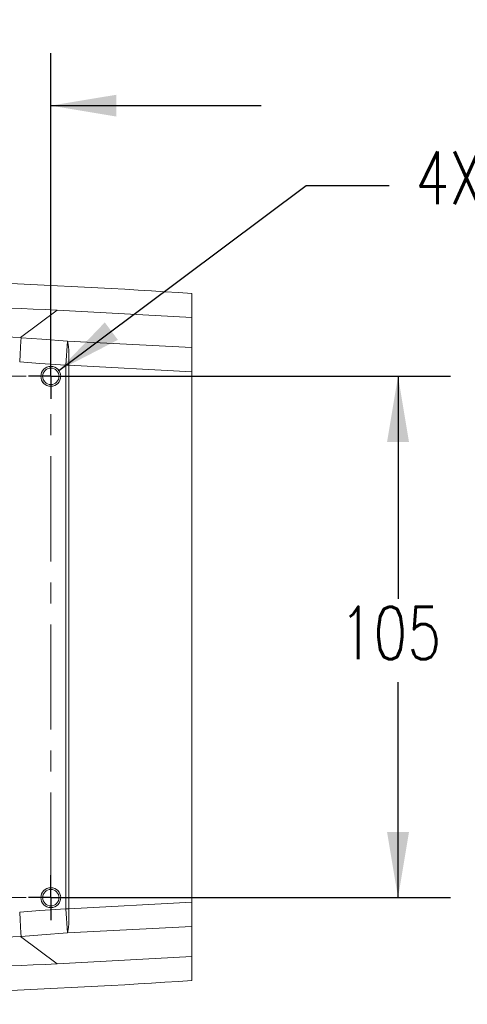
# Model space of a CAD drawing. Extents: x 13 to 426, y 7 to 274.
# Tile 4 of 17: x 99 to 126, y 37 to 97. Entities that reach past the tile are written whole.
import ezdxf

# ---------------------------------------------------------------- set-up
doc = ezdxf.new("R2010")
doc.units = 0
doc.header["$MEASUREMENT"] = 0
doc.header["$PDSIZE"] = -1
doc.linetypes.add('CENTER', pattern=[10.16, 6.35, -1.27, 1.27, -1.27])
doc.styles.add('SLDTEXTSTYLE0', font='SIMPLEX', dxfattribs={"width": 0.75})
doc.dimstyles.new('SLDDIMSTYLE0', dxfattribs={"dimtxt": 4.233333, "dimasz": 3.9624, "dimexe": 3.175, "dimexo": 0.0625, "dimgap": 1.058333, "dimtad": 0, "dimtih": 1, "dimtoh": 1, "dimdec": 0, "dimlfac": 3.333333, "dimzin": 12, "dimdsep": 46, "dimtxsty": 'Standard', "dimsah": 1, "dimcen": 0.09, "dimclrd": 7, "dimclre": 7, "dimclrt": 7, "dimadec": 0, "dimazin": 0, "dimtfac": 1, "dimtdec": 4, "dimtofl": 0, "dimtmove": 0, "dimatfit": 3, "dimfxl": 1, "dimtolj": 1, "dimtzin": 12, "dimarcsym": 0})
doc.dimstyles.new('SLDDIMSTYLE2', dxfattribs={"dimtxt": 4.233333, "dimasz": 3.9624, "dimexe": 3.175, "dimexo": 0.0625, "dimgap": 1.058333, "dimtad": 0, "dimtih": 1, "dimtoh": 1, "dimdec": 0, "dimlfac": 3.333333, "dimzin": 12, "dimdsep": 46, "dimtxsty": 'Standard', "dimsah": 1, "dimcen": 0.09, "dimclrd": 7, "dimclre": 7, "dimclrt": 7, "dimadec": 0, "dimazin": 0, "dimtfac": 1, "dimtdec": 4, "dimtofl": 0, "dimtmove": 0, "dimatfit": 3, "dimfxl": 1, "dimtolj": 1, "dimtzin": 12, "dimarcsym": 0})

# ---------------------------------------------------------------- blocks, each defined once
blk = doc.blocks.new('*D7')
at = {"color": 7}
for p, q in [((83.016, 76.561), (83.016, 94.821)), ((101.016, 76.561), (101.016, 94.821)), ((83.016, 91.646), (70.316, 91.646)), ((101.016, 91.646), (113.716, 91.646))]:
    blk.add_line(p, q, dxfattribs=at)
for p in [(83.016, 75.291), (101.016, 75.291)]:
    blk.add_point(p, dxfattribs=at)
for points in [[(83.016, 91.646), (79.054, 92.306), (79.054, 90.985)], [(101.016, 91.646), (104.979, 90.985), (104.979, 92.306)]]:
    blk.add_solid(points, dxfattribs=at)
at = {"color": 7, "insert": (89.698, 90.517), "char_height": 3.175, "attachment_point": 7, "style": 'SLDTEXTSTYLE0'}
blk.add_mtext('60', dxfattribs=at)
blk = doc.blocks.new('*D8')
at = {"color": 7}
for p, q in [((102.286, 75.291), (125.147, 75.291)), ((121.972, 75.291), (121.972, 61.845)), ((121.972, 43.791), (121.972, 56.804)), ((102.286, 43.791), (125.147, 43.791))]:
    blk.add_line(p, q, dxfattribs=at)
for p in [(101.016, 75.291), (101.016, 43.791)]:
    blk.add_point(p, dxfattribs=at)
for points in [[(121.972, 75.291), (121.311, 71.328), (122.632, 71.328)], [(121.972, 43.791), (122.632, 47.753), (121.311, 47.753)]]:
    blk.add_solid(points, dxfattribs=at)
at = {"color": 7, "insert": (118.452, 58.196), "char_height": 3.175, "attachment_point": 7, "style": 'SLDTEXTSTYLE0'}
blk.add_mtext('105', dxfattribs=at)
blk = doc.blocks.new('*D9')
at = {"color": 7}
for p, q in [((101.497, 75.65), (116.437, 86.823)), ((116.437, 86.823), (121.437, 86.823))]:
    blk.add_line(p, q, dxfattribs=at)
for p in [(101.497, 75.65), (100.536, 74.931)]:
    blk.add_point(p, dxfattribs=at)
blk.add_solid([(101.497, 75.65), (105.065, 77.494), (104.274, 78.552)], dxfattribs=at)
at = {"color": 7, "char_height": 3.175, "attachment_point": 7, "style": 'SLDTEXTSTYLE0'}
for s, insert in [('4X M', (123.024, 85.694)), ('4', (133.009, 85.694)), ('x0.7-6H\\Fgdt;x8', (135.355, 85.694))]:
    blk.add_mtext(s, dxfattribs=dict(at, insert=insert))
blk = doc.blocks.new('SW_CENTERMARK5')
at = {"color": 7, "linetype": 'Continuous'}
for p, q in [((101.016, 76.041), (101.016, 76.641)), ((101.016, 75.291), (101.016, 76.041)), ((100.266, 75.291), (99.666, 75.291)), ((101.016, 75.291), (100.266, 75.291)), ((101.016, 75.291), (101.016, 74.541)), ((101.016, 75.291), (101.766, 75.291)), ((101.766, 75.291), (102.366, 75.291)), ((101.016, 74.541), (101.016, 73.941))]:
    blk.add_line(p, q, dxfattribs=at)
blk = doc.blocks.new('SW_CENTERMARK7')
at = {"color": 7, "linetype": 'Continuous'}
for p, q in [((101.016, 44.541), (101.016, 45.141)), ((101.016, 43.791), (101.016, 44.541)), ((100.266, 43.791), (99.666, 43.791)), ((101.016, 43.791), (100.266, 43.791)), ((101.016, 43.791), (101.016, 43.041)), ((101.016, 43.791), (101.766, 43.791)), ((101.766, 43.791), (102.366, 43.791)), ((101.016, 43.041), (101.016, 42.441))]:
    blk.add_line(p, q, dxfattribs=at)

msp = doc.modelspace()

# ---------------------------------------------------------------- hatches: boundary and pattern name
h = msp.add_hatch()
h.set_pattern_fill('ANSI31', scale=25.4, style=0)
edge = h.paths.add_edge_path()
edge.add_line((109.524, 68.702), (109.524, 68.702))
edge.add_line((109.524, 68.702), (109.524, 69.806))
edge.add_line((109.524, 69.806), (109.524, 69.806))
edge.add_line((109.524, 69.806), (109.524, 64.01))
edge.add_line((109.524, 64.01), (109.524, 64.01))
edge.add_line((109.524, 64.01), (109.524, 66.185))
edge.add_line((109.524, 67.408), (109.524, 67.408))
edge.add_line((109.524, 67.408), (109.524, 68.702))
edge.add_line((109.524, 68.702), (109.524, 68.702))
edge.add_line((109.524, 70.879), (109.524, 68.702))
edge.add_line((109.524, 70.879), (109.524, 70.879))
edge.add_line((109.524, 68.702), (109.524, 69.875))
edge.add_spline(control_points=[(109.524, 67.392), (109.524, 67.433), (109.524, 67.384), (109.524, 67.205), (109.524, 67.087), (109.524, 66.723), (109.524, 66.458), (109.524, 65.937), (109.524, 65.675), (109.524, 65.3), (109.524, 65.176), (109.524, 64.944), (109.524, 64.826), (109.524, 64.747), (109.524, 64.746), (109.524, 64.796), (109.524, 64.84), (109.524, 64.989), (109.524, 65.109), (109.524, 65.475), (109.524, 65.733), (109.524, 66.254), (109.524, 66.518), (109.524, 66.899), (109.524, 67.025), (109.524, 67.247), (109.524, 67.351), (109.524, 67.392)], knot_values=[0, 0, 0, 0, 0.0625, 0.0625, 0.125, 0.125, 0.25, 0.25, 0.375, 0.375, 0.4375, 0.4375, 0.5, 0.5, 0.53125, 0.53125, 0.5625, 0.5625, 0.625, 0.625, 0.75, 0.75, 0.875, 0.875, 0.9375, 0.9375, 1, 1, 1, 1], degree=3, periodic=0)
edge.add_spline(control_points=[(109.524, 22.239), (109.524, 25.305), (109.524, 28.373), (109.524, 34.515), (109.524, 37.59), (109.524, 43.756), (109.524, 46.847), (109.524, 53.081), (109.524, 56.227), (109.524, 61.043), (109.524, 62.653), (109.524, 65.829), (109.524, 67.405), (109.524, 72.108), (109.524, 75.216), (109.524, 81.414), (109.524, 84.504), (109.524, 90.676), (109.524, 93.759), (109.524, 96.84)], knot_values=[0, 0, 0, 0, 0.125, 0.125, 0.25, 0.25, 0.375, 0.375, 0.5, 0.5, 0.5625, 0.5625, 0.625, 0.625, 0.75, 0.75, 0.875, 0.875, 1, 1, 1, 1], degree=3, periodic=0)
h = msp.add_hatch()
h.set_pattern_fill('ANSI31', scale=25.4, style=0)
edge = h.paths.add_edge_path()
edge.add_line((109.524, 49.114), (109.524, 49.114))
edge.add_line((109.524, 49.114), (109.524, 50.377))
edge.add_line((109.524, 50.377), (109.524, 50.377))
edge.add_line((109.524, 49.204), (109.524, 50.377))
edge.add_line((109.524, 48.2), (109.524, 48.2))
edge.add_line((109.524, 50.377), (109.524, 48.2))
edge.add_line((109.524, 50.377), (109.524, 50.377))
edge.add_line((109.524, 50.377), (109.524, 51.671))
edge.add_line((109.524, 51.671), (109.524, 51.671))
edge.add_line((109.524, 52.894), (109.524, 53.227))
edge.add_line((109.524, 53.227), (109.524, 53.227))
edge.add_line((109.524, 53.227), (109.524, 49.114))
edge.add_spline(control_points=[(109.524, 22.239), (109.524, 25.305), (109.524, 28.373), (109.524, 34.515), (109.524, 37.59), (109.524, 43.756), (109.524, 46.847), (109.524, 53.081), (109.524, 56.227), (109.524, 61.043), (109.524, 62.653), (109.524, 65.829), (109.524, 67.405), (109.524, 72.108), (109.524, 75.216), (109.524, 81.414), (109.524, 84.504), (109.524, 90.676), (109.524, 93.759), (109.524, 96.84)], knot_values=[0, 0, 0, 0, 0.125, 0.125, 0.25, 0.25, 0.375, 0.375, 0.5, 0.5, 0.5625, 0.5625, 0.625, 0.625, 0.75, 0.75, 0.875, 0.875, 1, 1, 1, 1], degree=3, periodic=0)
edge.add_spline(control_points=[(109.524, 51.69), (109.524, 51.733), (109.524, 51.838), (109.524, 52.063), (109.524, 52.187), (109.524, 52.569), (109.524, 52.831), (109.524, 53.353), (109.524, 53.612), (109.524, 53.977), (109.524, 54.096), (109.524, 54.244), (109.524, 54.288), (109.524, 54.335), (109.524, 54.331), (109.524, 54.247), (109.524, 54.129), (109.524, 53.898), (109.524, 53.773), (109.524, 53.396), (109.524, 53.135), (109.524, 52.612), (109.524, 52.348), (109.524, 51.983), (109.524, 51.866), (109.524, 51.735), (109.524, 51.7), (109.524, 51.666), (109.524, 51.668), (109.524, 51.69)], knot_values=[0, 0, 0, 0, 0.0625, 0.0625, 0.125, 0.125, 0.25, 0.25, 0.375, 0.375, 0.4375, 0.4375, 0.46875, 0.46875, 0.5, 0.5, 0.5625, 0.5625, 0.625, 0.625, 0.75, 0.75, 0.875, 0.875, 0.9375, 0.9375, 0.96875, 0.96875, 1, 1, 1, 1], degree=3, periodic=0)
h = msp.add_hatch()
h.set_pattern_fill('ANSI31', scale=25.4, style=0)
edge = h.paths.add_edge_path()
edge.add_line((109.524, 58.641), (109.524, 58.641))
edge.add_line((109.524, 56.743), (109.524, 58.355))
edge.add_line((109.524, 55.137), (109.524, 52.535))
edge.add_line((109.524, 52.535), (109.524, 52.535))
edge.add_line((109.524, 49.746), (109.524, 52.535))
edge.add_line((109.524, 49.746), (109.524, 49.746))
edge.add_line((109.524, 49.746), (109.524, 43.997))
edge.add_line((109.524, 39.846), (109.524, 42.144))
edge.add_line((109.524, 39.846), (109.524, 39.846))
edge.add_line((109.524, 39.054), (109.524, 39.846))
edge.add_line((109.524, 76.385), (109.524, 42.697))
edge.add_line((109.524, 79.235), (109.524, 80.027))
edge.add_line((109.524, 79.235), (109.524, 79.235))
edge.add_line((109.524, 76.937), (109.524, 79.235))
edge.add_line((109.524, 75.085), (109.524, 69.335))
edge.add_line((109.524, 69.335), (109.524, 69.335))
edge.add_line((109.524, 69.335), (109.524, 66.546))
edge.add_line((109.524, 66.546), (109.524, 66.546))
edge.add_line((109.524, 66.546), (109.524, 63.945))
edge.add_line((109.524, 60.726), (109.524, 62.339))
edge.add_line((109.524, 60.441), (109.524, 60.441))
edge.add_arc((109.524, 59.541), 0.9, 270, 270)
edge.add_arc((109.524, 58.341), 0.3, 270, 270)
edge.add_arc((109.524, 60.741), 0.3, 270, 270)
edge.add_spline(control_points=[(109.524, 56.413), (109.524, 56.508), (109.524, 56.619), (109.524, 56.831), (109.524, 56.94), (109.524, 57.137), (109.524, 57.214), (109.524, 57.229), (109.524, 57.165), (109.524, 56.979), (109.524, 56.867), (109.524, 56.654), (109.524, 56.544), (109.524, 56.348), (109.524, 56.271), (109.524, 56.256), (109.524, 56.319), (109.524, 56.413)], knot_values=[0, 0, 0, 0, 0.125, 0.125, 0.25, 0.25, 0.375, 0.375, 0.5, 0.5, 0.625, 0.625, 0.75, 0.75, 0.875, 0.875, 1, 1, 1, 1], degree=3, periodic=0)
edge.add_spline(control_points=[(109.524, 56.452), (109.524, 56.386), (109.524, 56.328), (109.524, 56.272), (109.524, 56.216), (109.524, 56.162), (109.524, 56.109), (109.524, 56.096), (109.524, 56.083), (109.524, 56.07), (109.524, 56.02), (109.524, 55.972), (109.524, 55.924), (109.524, 55.908), (109.524, 55.891), (109.524, 55.875)], knot_values=[0, 0, 0, 0, 0.285715, 0.285715, 0.285715, 0.571429, 0.571429, 0.571429, 0.642858, 0.642858, 0.642858, 0.910351, 0.910351, 0.910351, 1, 1, 1, 1], degree=3, periodic=0)
edge.add_spline(control_points=[(109.524, 55.368), (109.524, 55.136), (109.524, 54.887), (109.524, 54.474), (109.524, 54.318), (109.524, 54.198), (109.524, 54.234), (109.524, 54.478), (109.524, 54.685), (109.524, 55.147), (109.524, 55.399), (109.524, 55.809), (109.524, 55.969), (109.524, 56.096), (109.524, 56.057), (109.524, 55.805), (109.524, 55.601), (109.524, 55.368)], knot_values=[0, 0, 0, 0, 0.125, 0.125, 0.25, 0.25, 0.375, 0.375, 0.5, 0.5, 0.625, 0.625, 0.75, 0.75, 0.875, 0.875, 1, 1, 1, 1], degree=3, periodic=0)
edge.add_spline(control_points=[(109.524, 43.216), (109.524, 43.07), (109.524, 43.01), (109.524, 43.11), (109.524, 43.263), (109.524, 43.672), (109.524, 43.922), (109.524, 44.397), (109.524, 44.618), (109.524, 44.897), (109.524, 44.954), (109.524, 44.861), (109.524, 44.712), (109.524, 44.307), (109.524, 44.053), (109.524, 43.581), (109.524, 43.361), (109.524, 43.216)], knot_values=[0, 0, 0, 0, 0.125, 0.125, 0.25, 0.25, 0.375, 0.375, 0.5, 0.5, 0.625, 0.625, 0.75, 0.75, 0.875, 0.875, 1, 1, 1, 1], degree=3, periodic=0)
edge.add_spline(control_points=[(109.524, 38.941), (109.524, 39.231), (109.524, 39.524), (109.524, 39.997), (109.524, 40.158), (109.524, 40.432), (109.524, 40.527), (109.524, 40.697), (109.524, 40.758), (109.524, 40.869), (109.524, 40.909), (109.524, 40.986), (109.524, 41.014), (109.524, 41.068), (109.524, 41.087), (109.524, 41.127), (109.524, 41.141), (109.524, 41.171), (109.524, 41.182), (109.524, 41.213), (109.524, 41.24), (109.524, 41.283), (109.524, 41.296), (109.524, 41.318), (109.524, 41.328), (109.524, 41.353), (109.524, 41.366), (109.524, 41.403), (109.524, 41.422), (109.524, 41.474), (109.524, 41.501), (109.524, 41.576), (109.524, 41.616), (109.524, 41.727), (109.524, 41.787), (109.524, 41.956), (109.524, 42.051), (109.524, 42.324), (109.524, 42.486), (109.524, 42.958), (109.524, 43.251), (109.524, 43.54)], knot_values=[0, 0, 0, 0, 0.25, 0.25, 0.375, 0.375, 0.4375, 0.4375, 0.46875, 0.46875, 0.484375, 0.484375, 0.492188, 0.492188, 0.496094, 0.496094, 0.498047, 0.498047, 0.499023, 0.499023, 0.5, 0.5, 0.500977, 0.500977, 0.501953, 0.501953, 0.503906, 0.503906, 0.507812, 0.507812, 0.515625, 0.515625, 0.53125, 0.53125, 0.5625, 0.5625, 0.625, 0.625, 0.75, 0.75, 1, 1, 1, 1], degree=3, periodic=0)
edge.add_spline(control_points=[(109.524, 38.22), (109.524, 38.652), (109.524, 39.083), (109.524, 39.515), (109.524, 39.947), (109.524, 40.379), (109.524, 40.81)], knot_values=[0, 0, 0, 0, 0.5, 0.5, 0.5, 1, 1, 1, 1], degree=3, periodic=0)
edge.add_spline(control_points=[(109.524, 34.864), (109.524, 36.845), (109.524, 38.827), (109.524, 40.808), (109.524, 42.79), (109.524, 44.772), (109.524, 46.754)], knot_values=[0, 0, 0, 0, 0.5, 0.5, 0.5, 1, 1, 1, 1], degree=3, periodic=0)
edge.add_spline(control_points=[(109.524, 41.428), (109.524, 41.252), (109.524, 41.218), (109.524, 41.441), (109.524, 41.701), (109.524, 42.363), (109.524, 42.762), (109.524, 43.484), (109.524, 43.791), (109.524, 44.139), (109.524, 44.176), (109.524, 43.953), (109.524, 43.696), (109.524, 43.027), (109.524, 42.627), (109.524, 41.914), (109.524, 41.604), (109.524, 41.428)], knot_values=[0, 0, 0, 0, 0.125, 0.125, 0.25, 0.25, 0.375, 0.375, 0.5, 0.5, 0.625, 0.625, 0.75, 0.75, 0.875, 0.875, 1, 1, 1, 1], degree=3, periodic=0)
edge.add_spline(control_points=[(109.524, 75.106), (109.524, 74.935), (109.524, 74.907), (109.524, 75.141), (109.524, 75.405), (109.524, 76.072), (109.524, 76.472), (109.524, 77.19), (109.524, 77.494), (109.524, 77.832), (109.524, 77.863), (109.524, 77.629), (109.524, 77.368), (109.524, 76.694), (109.524, 76.294), (109.524, 75.584), (109.524, 75.277), (109.524, 75.106)], knot_values=[0, 0, 0, 0, 0.125, 0.125, 0.25, 0.25, 0.375, 0.375, 0.5, 0.5, 0.625, 0.625, 0.75, 0.75, 0.875, 0.875, 1, 1, 1, 1], degree=3, periodic=0)
edge.add_spline(control_points=[(109.524, 72.161), (109.524, 74.143), (109.524, 76.124), (109.524, 78.106), (109.524, 80.088), (109.524, 82.069), (109.524, 84.051)], knot_values=[0, 0, 0, 0, 0.5, 0.5, 0.5, 1, 1, 1, 1], degree=3, periodic=0)
edge.add_spline(control_points=[(109.524, 78.271), (109.524, 78.703), (109.524, 79.134), (109.524, 79.566), (109.524, 79.998), (109.524, 80.43), (109.524, 80.861)], knot_values=[0, 0, 0, 0, 0.5, 0.5, 0.5, 1, 1, 1, 1], degree=3, periodic=0)
edge.add_spline(control_points=[(109.524, 75.541), (109.524, 75.831), (109.524, 76.124), (109.524, 76.597), (109.524, 76.758), (109.524, 77.032), (109.524, 77.127), (109.524, 77.297), (109.524, 77.358), (109.524, 77.469), (109.524, 77.509), (109.524, 77.586), (109.524, 77.614), (109.524, 77.668), (109.524, 77.687), (109.524, 77.727), (109.524, 77.741), (109.524, 77.771), (109.524, 77.782), (109.524, 77.813), (109.524, 77.84), (109.524, 77.883), (109.524, 77.896), (109.524, 77.918), (109.524, 77.928), (109.524, 77.953), (109.524, 77.966), (109.524, 78.003), (109.524, 78.022), (109.524, 78.074), (109.524, 78.101), (109.524, 78.176), (109.524, 78.216), (109.524, 78.327), (109.524, 78.387), (109.524, 78.556), (109.524, 78.651), (109.524, 78.924), (109.524, 79.086), (109.524, 79.558), (109.524, 79.851), (109.524, 80.14)], knot_values=[0, 0, 0, 0, 0.25, 0.25, 0.375, 0.375, 0.4375, 0.4375, 0.46875, 0.46875, 0.484375, 0.484375, 0.492188, 0.492188, 0.496094, 0.496094, 0.498047, 0.498047, 0.499023, 0.499023, 0.5, 0.5, 0.500977, 0.500977, 0.501953, 0.501953, 0.503906, 0.503906, 0.507812, 0.507812, 0.515625, 0.515625, 0.53125, 0.53125, 0.5625, 0.5625, 0.625, 0.625, 0.75, 0.75, 1, 1, 1, 1], degree=3, periodic=0)
edge.add_spline(control_points=[(109.524, 75.203), (109.524, 74.961), (109.524, 74.713), (109.524, 74.327), (109.524, 74.194), (109.524, 74.134), (109.524, 74.206), (109.524, 74.516), (109.524, 74.745), (109.524, 75.223), (109.524, 75.472), (109.524, 75.859), (109.524, 75.999), (109.524, 76.064), (109.524, 75.983), (109.524, 75.671), (109.524, 75.444), (109.524, 75.203)], knot_values=[0, 0, 0, 0, 0.125, 0.125, 0.25, 0.25, 0.375, 0.375, 0.5, 0.5, 0.625, 0.625, 0.75, 0.75, 0.875, 0.875, 1, 1, 1, 1], degree=3, periodic=0)
edge.add_spline(control_points=[(109.524, 63.181), (109.524, 63.042), (109.524, 62.987), (109.524, 63.084), (109.524, 63.231), (109.524, 63.629), (109.524, 63.877), (109.524, 64.347), (109.524, 64.561), (109.524, 64.829), (109.524, 64.881), (109.524, 64.79), (109.524, 64.647), (109.524, 64.249), (109.524, 63.998), (109.524, 63.534), (109.524, 63.32), (109.524, 63.181)], knot_values=[0, 0, 0, 0, 0.125, 0.125, 0.25, 0.25, 0.375, 0.375, 0.5, 0.5, 0.625, 0.625, 0.75, 0.75, 0.875, 0.875, 1, 1, 1, 1], degree=3, periodic=0)
edge.add_spline(control_points=[(109.524, 63.206), (109.524, 63.19), (109.524, 63.174), (109.524, 63.158), (109.524, 63.109), (109.524, 63.061), (109.524, 63.012), (109.524, 62.998), (109.524, 62.985), (109.524, 62.972), (109.524, 62.919), (109.524, 62.865), (109.524, 62.809), (109.524, 62.753), (109.524, 62.695), (109.524, 62.63)], knot_values=[0, 0, 0, 0, 0.089649, 0.089649, 0.089649, 0.357142, 0.357142, 0.357142, 0.428571, 0.428571, 0.428571, 0.714285, 0.714285, 0.714285, 1, 1, 1, 1], degree=3, periodic=0)
edge.add_spline(control_points=[(109.524, 62.668), (109.524, 62.762), (109.524, 62.826), (109.524, 62.809), (109.524, 62.73), (109.524, 62.531), (109.524, 62.422), (109.524, 62.209), (109.524, 62.099), (109.524, 61.913), (109.524, 61.851), (109.524, 61.869), (109.524, 61.947), (109.524, 62.143), (109.524, 62.252), (109.524, 62.464), (109.524, 62.573), (109.524, 62.668)], knot_values=[0, 0, 0, 0, 0.125, 0.125, 0.25, 0.25, 0.375, 0.375, 0.5, 0.5, 0.625, 0.625, 0.75, 0.75, 0.875, 0.875, 1, 1, 1, 1], degree=3, periodic=0)
h = msp.add_hatch()
h.set_pattern_fill('ANSI38', scale=25.4, style=0)
edge = h.paths.add_edge_path()
edge.add_line((109.524, 75.562), (109.524, 43.519))
edge.add_line((109.524, 39.432), (109.524, 38.79))
edge.add_line((109.524, 39.432), (109.524, 39.432))
edge.add_line((109.524, 39.745), (109.524, 39.432))
edge.add_line((109.524, 75.557), (109.524, 43.524))
edge.add_line((109.524, 79.649), (109.524, 79.337))
edge.add_line((109.524, 79.649), (109.524, 79.649))
edge.add_line((109.524, 80.291), (109.524, 79.649))
edge.add_spline(control_points=[(109.524, 75.562), (109.524, 75.897), (109.524, 76.222), (109.524, 76.75), (109.524, 76.941), (109.524, 77.026)], knot_values=[0, 0, 0, 0, 0.5, 0.5, 1, 1, 1, 1], degree=3, periodic=0)
edge.add_spline(control_points=[(109.524, 42.055), (109.524, 42.141), (109.524, 42.33), (109.524, 42.858), (109.524, 43.184), (109.524, 43.519)], knot_values=[0, 0, 0, 0, 0.5, 0.5, 1, 1, 1, 1], degree=3, periodic=0)
edge.add_spline(control_points=[(109.524, 40.236), (109.524, 40.541), (109.524, 40.846), (109.524, 41.151), (109.524, 41.456), (109.524, 41.761), (109.524, 42.066)], knot_values=[0, 0, 0, 0, 0.5, 0.5, 0.5, 1, 1, 1, 1], degree=3, periodic=0)
edge.add_spline(control_points=[(109.524, 41.824), (109.524, 40.876), (109.524, 39.928), (109.524, 38.98), (109.524, 38.032), (109.524, 37.084), (109.524, 36.136)], knot_values=[0, 0, 0, 0, 0.5, 0.5, 0.5, 1, 1, 1, 1], degree=3, periodic=0)
edge.add_spline(control_points=[(109.524, 42.275), (109.524, 41.484), (109.524, 40.692), (109.524, 39.9), (109.524, 39.109), (109.524, 38.317), (109.524, 37.526)], knot_values=[0, 0, 0, 0, 0.5, 0.5, 0.5, 1, 1, 1, 1], degree=3, periodic=0)
edge.add_spline(control_points=[(109.524, 40.908), (109.524, 41.211), (109.524, 41.515), (109.524, 41.819), (109.524, 42.122), (109.524, 42.426), (109.524, 42.73)], knot_values=[0, 0, 0, 0, 0.5, 0.5, 0.5, 1, 1, 1, 1], degree=3, periodic=0)
edge.add_spline(control_points=[(109.524, 42.719), (109.524, 42.766), (109.524, 42.871), (109.524, 43.161), (109.524, 43.34), (109.524, 43.524)], knot_values=[0, 0, 0, 0, 0.5, 0.5, 1, 1, 1, 1], degree=3, periodic=0)
edge.add_spline(control_points=[(109.524, 75.557), (109.524, 75.741), (109.524, 75.92), (109.524, 76.21), (109.524, 76.315), (109.524, 76.362)], knot_values=[0, 0, 0, 0, 0.5, 0.5, 1, 1, 1, 1], degree=3, periodic=0)
edge.add_spline(control_points=[(109.524, 76.351), (109.524, 76.655), (109.524, 76.959), (109.524, 77.263), (109.524, 77.566), (109.524, 77.87), (109.524, 78.174)], knot_values=[0, 0, 0, 0, 0.5, 0.5, 0.5, 1, 1, 1, 1], degree=3, periodic=0)
edge.add_spline(control_points=[(109.524, 81.556), (109.524, 80.765), (109.524, 79.973), (109.524, 79.181), (109.524, 78.389), (109.524, 77.597), (109.524, 76.805)], knot_values=[0, 0, 0, 0, 0.5, 0.5, 0.5, 1, 1, 1, 1], degree=3, periodic=0)
edge.add_spline(control_points=[(109.524, 82.95), (109.524, 82), (109.524, 81.051), (109.524, 80.101), (109.524, 79.151), (109.524, 78.201), (109.524, 77.252)], knot_values=[0, 0, 0, 0, 0.5, 0.5, 0.5, 1, 1, 1, 1], degree=3, periodic=0)
edge.add_spline(control_points=[(109.524, 77.015), (109.524, 77.32), (109.524, 77.625), (109.524, 77.931), (109.524, 78.236), (109.524, 78.541), (109.524, 78.846)], knot_values=[0, 0, 0, 0, 0.5, 0.5, 0.5, 1, 1, 1, 1], degree=3, periodic=0)
h = msp.add_hatch()
h.set_pattern_fill('ANSI38', scale=25.4, style=0)
edge = h.paths.add_edge_path()
edge.add_line((109.524, 78.616), (109.524, 78.616))
edge.add_line((109.524, 40.447), (109.524, 78.616))
edge.add_line((109.524, 40.447), (109.524, 40.447))
edge.add_line((109.524, 40.447), (109.524, 78.616))
h = msp.add_hatch()
h.set_pattern_fill('ANSI38', scale=25.4, style=0)
edge = h.paths.add_edge_path()
edge.add_line((109.524, 77.309), (109.524, 78.373))
edge.add_line((109.524, 77.309), (109.524, 77.309))
edge.add_line((109.524, 77.309), (109.524, 78.373))
edge.add_line((109.524, 78.373), (109.524, 78.373))
h = msp.add_hatch()
h.set_pattern_fill('ANSI31', scale=25.4, style=0)
edge = h.paths.add_edge_path()
edge.add_line((109.524, 56.969), (109.524, 55.932))
edge.add_line((109.524, 55.932), (109.524, 55.932))
edge.add_line((109.524, 56.09), (109.524, 56.812))
edge.add_line((109.524, 56.969), (109.524, 56.969))
edge.add_spline(control_points=[(109.524, 54.527), (109.524, 54.816), (109.524, 55.108), (109.524, 55.571), (109.524, 55.729), (109.524, 56.071), (109.524, 56.259), (109.524, 56.657), (109.524, 56.843), (109.524, 57.181), (109.524, 57.339), (109.524, 57.798), (109.524, 58.088), (109.524, 58.375)], knot_values=[0, 0, 0, 0, 0.25, 0.25, 0.375, 0.375, 0.5, 0.5, 0.625, 0.625, 0.75, 0.75, 1, 1, 1, 1], degree=3, periodic=0)
edge.add_spline(control_points=[(109.524, 54.527), (109.524, 54.816), (109.524, 55.108), (109.524, 55.571), (109.524, 55.729), (109.524, 56.071), (109.524, 56.259), (109.524, 56.657), (109.524, 56.843), (109.524, 57.181), (109.524, 57.339), (109.524, 57.798), (109.524, 58.088), (109.524, 58.375)], knot_values=[0, 0, 0, 0, 0.25, 0.25, 0.375, 0.375, 0.5, 0.5, 0.625, 0.625, 0.75, 0.75, 1, 1, 1, 1], degree=3, periodic=0)
h = msp.add_hatch()
h.set_pattern_fill('ANSI31', scale=25.4, style=0)
edge = h.paths.add_edge_path()
edge.add_line((109.524, 53.969), (109.524, 52.932))
edge.add_line((109.524, 52.932), (109.524, 52.932))
edge.add_line((109.524, 53.09), (109.524, 53.812))
edge.add_line((109.524, 53.969), (109.524, 53.969))
edge.add_spline(control_points=[(109.524, 51.527), (109.524, 51.816), (109.524, 52.108), (109.524, 52.571), (109.524, 52.729), (109.524, 53.071), (109.524, 53.259), (109.524, 53.657), (109.524, 53.843), (109.524, 54.181), (109.524, 54.339), (109.524, 54.798), (109.524, 55.088), (109.524, 55.375)], knot_values=[0, 0, 0, 0, 0.25, 0.25, 0.375, 0.375, 0.5, 0.5, 0.625, 0.625, 0.75, 0.75, 1, 1, 1, 1], degree=3, periodic=0)
edge.add_spline(control_points=[(109.524, 51.527), (109.524, 51.816), (109.524, 52.108), (109.524, 52.571), (109.524, 52.729), (109.524, 53.071), (109.524, 53.259), (109.524, 53.657), (109.524, 53.843), (109.524, 54.181), (109.524, 54.339), (109.524, 54.798), (109.524, 55.088), (109.524, 55.375)], knot_values=[0, 0, 0, 0, 0.25, 0.25, 0.375, 0.375, 0.5, 0.5, 0.625, 0.625, 0.75, 0.75, 1, 1, 1, 1], degree=3, periodic=0)
h = msp.add_hatch()
h.set_pattern_fill('ANSI31', scale=25.4, style=0)
edge = h.paths.add_edge_path()
edge.add_line((109.524, 50.969), (109.524, 49.932))
edge.add_line((109.524, 49.932), (109.524, 49.932))
edge.add_line((109.524, 50.09), (109.524, 50.812))
edge.add_line((109.524, 50.969), (109.524, 50.969))
edge.add_spline(control_points=[(109.524, 48.527), (109.524, 48.816), (109.524, 49.108), (109.524, 49.571), (109.524, 49.729), (109.524, 50.071), (109.524, 50.259), (109.524, 50.657), (109.524, 50.843), (109.524, 51.181), (109.524, 51.339), (109.524, 51.798), (109.524, 52.088), (109.524, 52.375)], knot_values=[0, 0, 0, 0, 0.25, 0.25, 0.375, 0.375, 0.5, 0.5, 0.625, 0.625, 0.75, 0.75, 1, 1, 1, 1], degree=3, periodic=0)
edge.add_spline(control_points=[(109.524, 48.527), (109.524, 48.816), (109.524, 49.108), (109.524, 49.571), (109.524, 49.729), (109.524, 50.071), (109.524, 50.259), (109.524, 50.657), (109.524, 50.843), (109.524, 51.181), (109.524, 51.339), (109.524, 51.798), (109.524, 52.088), (109.524, 52.375)], knot_values=[0, 0, 0, 0, 0.25, 0.25, 0.375, 0.375, 0.5, 0.5, 0.625, 0.625, 0.75, 0.75, 1, 1, 1, 1], degree=3, periodic=0)
h = msp.add_hatch()
h.set_pattern_fill('ANSI31', scale=25.4, style=0)
edge = h.paths.add_edge_path()
edge.add_line((109.524, 47.969), (109.524, 46.932))
edge.add_line((109.524, 46.932), (109.524, 46.932))
edge.add_line((109.524, 47.09), (109.524, 47.812))
edge.add_line((109.524, 47.969), (109.524, 47.969))
edge.add_spline(control_points=[(109.524, 45.527), (109.524, 45.816), (109.524, 46.108), (109.524, 46.571), (109.524, 46.729), (109.524, 47.071), (109.524, 47.259), (109.524, 47.657), (109.524, 47.843), (109.524, 48.181), (109.524, 48.339), (109.524, 48.798), (109.524, 49.088), (109.524, 49.375)], knot_values=[0, 0, 0, 0, 0.25, 0.25, 0.375, 0.375, 0.5, 0.5, 0.625, 0.625, 0.75, 0.75, 1, 1, 1, 1], degree=3, periodic=0)
edge.add_spline(control_points=[(109.524, 45.527), (109.524, 45.816), (109.524, 46.108), (109.524, 46.571), (109.524, 46.729), (109.524, 47.071), (109.524, 47.259), (109.524, 47.657), (109.524, 47.843), (109.524, 48.181), (109.524, 48.339), (109.524, 48.798), (109.524, 49.088), (109.524, 49.375)], knot_values=[0, 0, 0, 0, 0.25, 0.25, 0.375, 0.375, 0.5, 0.5, 0.625, 0.625, 0.75, 0.75, 1, 1, 1, 1], degree=3, periodic=0)
h = msp.add_hatch()
h.set_pattern_fill('ANSI38', scale=25.4, style=0)
edge = h.paths.add_edge_path()
edge.add_line((109.524, 40.709), (109.524, 41.773))
edge.add_line((109.524, 40.709), (109.524, 40.709))
edge.add_line((109.524, 40.709), (109.524, 41.773))
edge.add_line((109.524, 41.773), (109.524, 41.773))

# ---------------------------------------------------------------- linework, layer by layer
at = {"color": 7, "linetype": 'Continuous', "lineweight": 15}
for p, q in [((109.524, 80.291), (109.524, 78.845)), ((101.392, 79.288), (99.188, 77.632)), ((101.392, 79.288), (109.524, 78.845)), ((109.524, 77.026), (109.524, 78.846)), ((99.188, 77.632), (99.22, 77.627)), ((101.913, 75.957), (102.024, 77.425)), ((102.024, 77.425), (109.524, 77.026)), ((109.524, 75.562), (109.524, 77.026)), ((101.913, 43.124), (101.913, 75.957)), ((102.099, 75.957), (101.913, 75.957)), ((102.099, 75.957), (102.099, 43.124)), ((109.524, 75.562), (102.099, 75.957)), ((109.524, 75.562), (109.524, 76.01)), ((109.524, 75.562), (109.524, 43.519)), ((102.099, 43.124), (109.524, 43.519)), ((109.524, 42.055), (109.524, 43.519)), ((102.024, 41.656), (101.913, 43.124)), ((101.913, 43.124), (102.099, 43.124)), ((109.524, 42.055), (102.024, 41.656)), ((109.524, 40.236), (109.524, 42.055)), ((99.22, 41.454), (99.188, 41.449)), ((99.188, 41.449), (101.392, 39.794)), ((109.524, 40.447), (109.524, 41.151)), ((109.524, 40.236), (101.392, 39.794)), ((109.524, 40.242), (109.524, 40.447)), ((109.524, 40.236), (109.524, 38.79))]:
    msp.add_line(p, q, dxfattribs=at)
at = {"color": 5, "linetype": 'CENTER', "lineweight": 0}
for p, q in [((83.016, 75.291), (101.016, 75.291)), ((101.016, 43.791), (101.016, 75.291)), ((83.016, 43.791), (101.016, 43.791))]:
    msp.add_line(p, q, dxfattribs=at)
at = {"color": 7, "linetype": 'Continuous', "lineweight": 15, "flags": 128}
for points in [[(99.22, 77.627), (99.208, 77.414), (99.188, 77.06), (99.163, 76.603), (99.14, 76.184), (99.138, 76.157)], [(99.22, 77.627), (100.467, 77.54), (102.024, 77.425)], [(102.024, 77.425), (102.049, 77.341), (102.07, 77.219), (102.087, 77.064), (102.1, 76.88), (102.107, 76.672), (102.11, 76.444), (102.107, 76.204), (102.099, 75.957)], [(101.913, 75.957), (100.361, 76.071), (99.138, 76.157)], [(99.138, 42.924), (100.361, 43.01), (101.913, 43.124)], [(99.22, 41.454), (99.208, 41.667), (99.188, 42.022), (99.163, 42.478), (99.14, 42.898), (99.138, 42.924)], [(102.099, 43.124), (102.107, 42.877), (102.11, 42.637), (102.107, 42.41), (102.1, 42.201), (102.087, 42.017), (102.07, 41.862), (102.049, 41.741), (102.024, 41.656)], [(102.024, 41.656), (100.467, 41.541), (99.22, 41.454)]]:
    msp.add_lwpolyline(points, dxfattribs=at)
at = {"color": 7, "linetype": 'Continuous', "lineweight": 15}
for centre, radius in [((101.016, 75.291), 0.6), ((101.016, 75.291), 0.495), ((101.016, 43.791), 0.6), ((101.016, 43.791), 0.495)]:
    msp.add_circle(centre, radius, dxfattribs=at)
for centre, radius, start, end in [((83.589, -293.86), 375.049, 86.03478, 90), ((83.589, -293.86), 373.572, 87.26862, 89.02879), ((83.589, -293.86), 371.819, 87.59559, 89.88959), ((83.589, 412.941), 371.819, 270.11041, 272.40441), ((83.589, 412.941), 373.572, 270.97121, 272.73138), ((83.589, 412.941), 375.049, 270, 273.96522)]:
    msp.add_arc(centre, radius, start, end, dxfattribs=at)

# ---------------------------------------------------------------- block references
for name in ['SW_CENTERMARK5', 'SW_CENTERMARK7']:
    msp.add_blockref(name, (0, 0))

# ---------------------------------------------------------------- dimensions: what is measured, and where the dimension line sits
at = {"color": 7}
dim = msp.add_linear_dim(base=(101.016, 91.646), p1=(83.016, 75.291), p2=(101.016, 75.291), dimstyle='SLDDIMSTYLE0', dxfattribs=at)
dim.commit()
dim.dimension.update_dxf_attribs({"geometry": '*D7', "text_midpoint": (92.044, 91.646), "dimtype": 160})
dim = msp.add_diameter_dim_2p(p1=(100.536, 74.931), p2=(101.497, 75.65), text='4X M<>x0.7-6H\\Fgdt;x8', dimstyle='SLDDIMSTYLE2')
dim.commit()
dim.dimension.update_dxf_attribs({"geometry": '*D9', "text_midpoint": (140.948, 86.823), "dimtype": 163})
dim = msp.add_linear_dim(base=(121.972, 43.791), p1=(101.016, 75.291), p2=(101.016, 43.791), angle=90, dimstyle='SLDDIMSTYLE0', dxfattribs=at)
dim.commit()
dim.dimension.update_dxf_attribs({"geometry": '*D8', "text_midpoint": (121.972, 59.325), "dimtype": 160})

doc.saveas('drawing.dxf')
